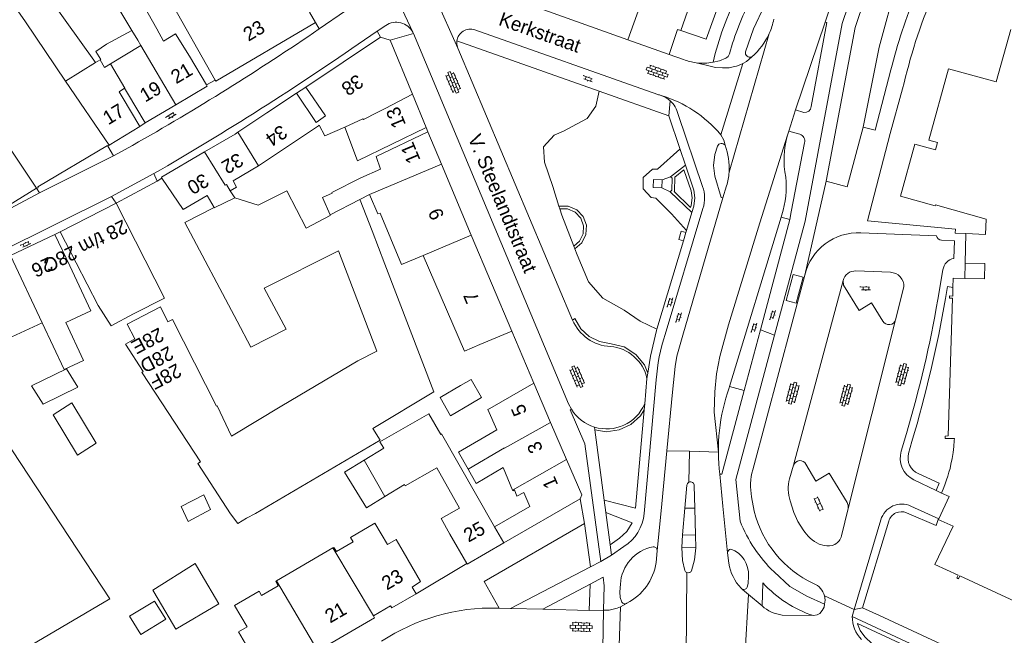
# Model space of a CAD drawing. Extents: x 99476 to 102828, y 406437 to 407931.
# Tile 124 of 162: x 101120 to 101261, y 406577 to 406665. Entities that reach past the tile are written whole.
import ezdxf

# ---------------------------------------------------------------- set-up
doc = ezdxf.new("R2010")
doc.units = 0
doc.header["$MEASUREMENT"] = 0
for name, color, linetype, lineweight in [('BG_bijgebouw', 253, 'Continuous', 0), ('BG_dakoverstek', 253, 'Continuous', 13), ('BG_dakoverstek bijgebouw', 253, 'Continuous', 0), ('BG_heg haag', 253, 'Continuous', 0), ('BG_hoofdgebouw', 253, 'Continuous', 13), ('BG_huisnummer', 253, 'Continuous', 0), ('BG_kant verharding', 253, 'Continuous', 0), ('BG_kunstwerk', 253, 'Continuous', 0), ('BG_open verharding', 253, 'Continuous', 0), ('BG_straatnaam', 253, 'Continuous', 0), ('BG_talud', 253, 'Continuous', 0), ('BG_tussenmuur', 253, 'Continuous', 0), ('BG_vlakafsluiter', 253, 'Continuous', 0)]:
    doc.layers.add(name, color=color, linetype=linetype, lineweight=lineweight)
doc.styles.add('Style-WORKING', font='WORKING.shx')

# ---------------------------------------------------------------- blocks, each defined once
blk = doc.blocks.new('S02OV6')
at = {"layer": 'BG_open verharding', "linetype": 'Continuous', "lineweight": 0}
for p, q in [((0, 0.20784), (1.371449, 0.20784)), ((0.085505, 0.20784), (0.085505, 0.268177)), ((0.485, -0.192), (0.486, 0.207)), ((0.885505, 0.20784), (0.885505, 0.31106)), ((1.285, -0.193), (1.285, 0.207)), ((0.268333, -0.19216), (1.549656, -0.19216)), ((0.885505, -0.32925), (0.885505, -0.19216))]:
    blk.add_line(p, q, dxfattribs=at)
blk = doc.blocks.new('S02OV4')
at = {"layer": 'BG_open verharding', "linetype": 'Continuous', "lineweight": 0}
for p, q in [((0, -0.200092), (0, 0.200092)), ((0, 0.2), (3.201, 0.2)), ((0.214, 0.6), (2.9, 0.6)), ((0.4, 0.199), (0.4, 0.6)), ((0.8, 0.6), (0.8, 0.7)), ((0.8, -0.2), (0.8, 0.2)), ((1.2, 0.2), (1.2, 0.6)), ((1.6, 0.6), (1.6, 0.7)), ((1.6, -0.2), (1.6, 0.2)), ((2, 0.199), (2, 0.6)), ((2.4, 0.6), (2.4, 0.7)), ((2.4, -0.2), (2.4, 0.2)), ((2.8, 0.2), (2.8, 0.6)), ((3.2, -0.199908), (3.2, 0.200092)), ((0, -0.2), (3.2, -0.199)), ((0.31, -0.6), (2.9, -0.6)), ((0.4, -0.6), (0.399, -0.2)), ((0.8, -0.7), (0.8, -0.6)), ((1.2, -0.6), (1.2, -0.2)), ((1.6, -0.7), (1.6, -0.6)), ((2, -0.6), (1.999, -0.2)), ((2.4, -0.7), (2.4, -0.6)), ((2.8, -0.6), (2.8, -0.2))]:
    blk.add_line(p, q, dxfattribs=at)
blk = doc.blocks.new('S02OV2')
at = {"layer": 'BG_open verharding', "linetype": 'Continuous', "lineweight": 0}
for p, q in [((0.052866, 0.482148), (0.183301, 0.482148)), ((0.183301, -1.01785), (0.183301, 0.982147)), ((0.183301, 0.895191), (0.705039, 0.895191)), ((0.705039, -1.01785), (0.705039, 0.982147)), ((0.705039, 0.43867), (0.835473, 0.43867)), ((0.052866, -0.517416), (0.183301, -0.517416)), ((0.183301, -0.017851), (0.705039, -0.017851)), ((0.183301, -0.930894), (0.705039, -0.930894)), ((0.705039, -0.473938), (0.835473, -0.473938))]:
    blk.add_line(p, q, dxfattribs=at)

msp = doc.modelspace()

# ---------------------------------------------------------------- linework, layer by layer
at = {"layer": 'BG_bijgebouw', "linetype": 'Continuous', "lineweight": 0, "flags": 128}
for points in [[(101131.236, 406659.487), (101131.349, 406659.551), (101130.63, 406660.7), (101132.148, 406661.74)], [(101128.04, 406612.386), (101126.37, 406615.022), (101121.374, 406612.565), (101123.039, 406609.911), (101128.04, 406612.386)], [(101183.069, 406612.615), (101180.138, 406610.878), (101181.628, 406608.244), (101184.56, 406610)], [(101130.656, 406604.305), (101127.958, 406602.584), (101124.465, 406608.406), (101127.172, 406610.134), (101130.656, 406604.305)], [(101172.205, 406596.65), (101169.552, 406595.021), (101166.412, 406600.134), (101169.224, 406601.861)], [(101142.887, 406595.183), (101143.909, 406593.046), (101147.113, 406594.788), (101146.133, 406596.878), (101142.887, 406595.183)], [(101145.79, 406585.511), (101144.921, 406586.994), (101138.816, 406583.144), (101139.57, 406581.861)], [(101139.57, 406581.861), (101142.1, 406577.55), (101148.32, 406581.191), (101145.79, 406585.511)]]:
    msp.add_lwpolyline(points, dxfattribs=at)
at = {"layer": 'BG_dakoverstek', "linetype": 'Continuous', "lineweight": 13}
for p, q in [((101130.564, 406659.119), (101124.145, 406668.092)), ((101135.781, 406663.745), (101133.611, 406667.31)), ((101130.577, 406659.101), (101130.564, 406659.119)), ((101133.974, 406654.897), (101134.751, 406655.414)), ((101162.326, 406650.487), (101163.635, 406651.427)), ((101168.611, 406639.411), (101168.662, 406639.313)), ((101164.308, 406637.179), (101164.352, 406637.078)), ((101170.352, 406634.91), (101172.201, 406630.091)), ((101152.277, 406593.503), (101153.567, 406594.195))]:
    msp.add_line(p, q, dxfattribs=at)
at = {"layer": 'BG_dakoverstek', "linetype": 'Continuous', "lineweight": 13, "flags": 128}
for points in [[(101166.433, 406649.831), (101163.569, 406648.558), (101162.753, 406650.092), (101162.643, 406650.015)], [(101164.604, 406640.3), (101163.216, 406639.698), (101164.308, 406637.179)], [(101171.502, 406637.455), (101174.609, 406630.051), (101177.7, 406631.36)], [(101170.447, 406606.42), (101171.518, 406604.733), (101153.567, 406594.195)], [(101152.277, 406593.503), (101151.02, 406592.749), (101150.011, 406594.156)]]:
    msp.add_lwpolyline(points, dxfattribs=at)
at = {"layer": 'BG_dakoverstek bijgebouw', "linetype": 'Continuous', "lineweight": 0}
msp.add_line((101132.148, 406661.74), (101135.781, 406663.745), dxfattribs=at)
at = {"layer": 'BG_dakoverstek bijgebouw', "linetype": 'Continuous', "lineweight": 0, "flags": 128}
for points in [[(101183.069, 406612.615), (101184.613, 406613.467), (101186.091, 406610.874), (101184.56, 406610)], [(101139.058, 406581.597), (101140.665, 406578.961), (101137.064, 406576.766), (101135.457, 406579.402), (101139.058, 406581.597)]]:
    msp.add_lwpolyline(points, dxfattribs=at)
at = {"layer": 'BG_heg haag', "linetype": 'Continuous', "lineweight": 0}
msp.add_line((101296.97, 406554.696), (101243.365, 406579.503), dxfattribs=at)
at = {"layer": 'BG_hoofdgebouw', "linetype": 'Continuous', "lineweight": 13}
for p, q in [((101140.721, 406669.079), (101147.797, 406656.577)), ((101162.21, 406664.89), (101161.361, 406666.353)), ((101147.88, 406656.43), (101162.21, 406664.89)), ((101171.55, 406662.78), (101166.2, 406659.175)), ((101172.96, 406662.34), (101171.55, 406662.78)), ((101176.174, 406654.54), (101172.96, 406662.34)), ((101130.577, 406659.101), (101131.236, 406659.487)), ((101144.09, 406660.02), (101146.514, 406655.907)), ((101166.2, 406659.175), (101160.85, 406655.57)), ((101134.751, 406655.414), (101135.15, 406654.72)), ((101147.797, 406656.577), (101147.88, 406656.43)), ((101160.85, 406655.57), (101163.635, 406651.427)), ((101133.974, 406654.897), (101134.39, 406654.2)), ((101134.39, 406654.2), (101136.95, 406649.91)), ((101137.69, 406650.42), (101135.15, 406654.72)), ((101155.202, 406651.855), (101159.48, 406654.72)), ((101159.48, 406654.72), (101162.326, 406650.487)), ((101178.14, 406649.77), (101176.174, 406654.54)), ((101142.112, 406653.037), (101137.69, 406650.42)), ((101151.047, 406649.073), (101155.202, 406651.855)), ((101136.95, 406649.91), (101132.553, 406647.23)), ((101158.318, 406647.129), (101162.643, 406650.015)), ((101180.34, 406644.483), (101178.37, 406649.16)), ((101132.553, 406647.23), (101132.34, 406647.1)), ((101153.995, 406644.241), (101158.318, 406647.129)), ((101184.638, 406634.28), (101180.34, 406644.483)), ((101150.588, 406639.634), (101149.956, 406640.654)), ((101169.994, 406640.128), (101168.611, 406639.411)), ((101133.53, 406638.88), (101125.47, 406634.74)), ((101168.662, 406639.313), (101170.352, 406634.91)), ((101124.73, 406634.37), (101118.322, 406631.36)), ((101126.86, 406629.85), (101124.73, 406634.37)), ((101125.47, 406634.74), (101127.76, 406630.29)), ((101190.46, 406620.461), (101184.638, 406634.28)), ((101255.77, 406634.5), (101255.69, 406630.23)), ((101185.85, 406618.52), (101190.46, 406620.461)), ((101193.62, 406612.941), (101187.29, 406609.321)), ((101196.034, 406607.319), (101193.62, 406612.941)), ((101198.333, 406601.965), (101196.034, 406607.319)), ((101169.224, 406601.861), (101172.035, 406603.587)), ((101175.019, 406598.378), (101172.205, 406596.65)), ((101189.315, 406589.949), (101200.32, 406596.3)), ((101251.895, 406593.448), (101251.83, 406593.31)), ((101181.55, 406591.241), (101183.996, 406587.004)), ((101164.729, 406589.24), (101156.625, 406584.488))]:
    msp.add_line(p, q, dxfattribs=at)
at = {"layer": 'BG_hoofdgebouw', "linetype": 'Continuous', "lineweight": 13, "flags": 128}
for points in [[(101139.371, 406663.953), (101137.528, 406667.291), (101140.721, 406669.079)], [(101122.091, 406641.01), (101117.87, 406647.37), (101118.03, 406647.48), (101106.26, 406665.23), (101106.11, 406665.13)], [(101144.09, 406660.02), (101142.08, 406663.227), (101140.356, 406662.214), (101139.371, 406663.953)], [(101262.259, 406663.864), (101260.174, 406656.317), (101253.306, 406658.215), (101250.466, 406647.937), (101251.703, 406647.596), (101251.412, 406646.544), (101248.443, 406647.364), (101246.383, 406639.882), (101251.39, 406638.51), (101251.42, 406638.621), (101258.7, 406636.591), (101258.63, 406634.38), (101255.77, 406634.5)], [(101146.514, 406655.907), (101146.63, 406655.71), (101142.112, 406653.037)], [(101166.433, 406649.831), (101168.241, 406644.975), (101178.14, 406649.77)], [(101146.256, 406646.241), (101150.67, 406648.82), (101151.047, 406649.073)], [(101178.37, 406649.16), (101170.941, 406645.574), (101171.588, 406643.767), (101168.72, 406642.517), (101164.548, 406640.405), (101164.604, 406640.3)], [(101132.34, 406647.1), (101132.28, 406647.19), (101122.25, 406641.2), (101122.29, 406641.09), (101122.091, 406641.01)], [(101140.131, 406642.474), (101140.04, 406642.61), (101146.256, 406646.241)], [(101149.956, 406640.654), (101150.861, 406641.187), (101150.351, 406642.104), (101153.995, 406644.241)], [(101147.63, 406638.24), (101146.63, 406639.96), (101143.16, 406637.96), (101140.131, 406642.474)], [(101164.352, 406637.078), (101160.876, 406635.275), (101158.093, 406640.647), (101153.976, 406638.597), (101150.588, 406639.634)], [(101171.502, 406637.455), (101171.169, 406637.315), (101169.994, 406640.128)], [(101136.04, 406622.94), (101140.5, 406625.21), (101133.53, 406638.88)], [(101150.93, 406621.87), (101143.41, 406636.09), (101147.63, 406638.24)], [(101147.955, 406609.628), (101148.066, 406609.694), (101150.13, 406605.315), (101157.376, 406609.68), (101168.289, 406616.178), (101171.043, 406617.578), (101165.524, 406632.018), (101154.85, 406626.647), (101157.986, 406620.739), (101152.893, 406618.158), (101150.93, 406621.87)], [(101185.85, 406618.52), (101183.648, 406617.567), (101177.7, 406631.36)], [(101126.86, 406629.85), (101129.911, 406623.374), (101126.284, 406621.675), (101128.834, 406616.23), (101126.062, 406614.932), (101122.913, 406621.655)], [(101127.76, 406630.29), (101130.935, 406624.12), (101132.818, 406621.206), (101136.04, 406622.94)], [(101172.201, 406630.091), (101179.257, 406611.707), (101170.447, 406606.42)], [(101255.69, 406630.23), (101258.53, 406630.17), (101258.49, 406627.961), (101255.661, 406628.017)], [(101255.661, 406628.017), (101253.97, 406628.05), (101253.934, 406626.73)], [(101253.934, 406626.73), (101253.9, 406625.491), (101253.46, 406625.52), (101253.43, 406625.191), (101253.87, 406625.171), (101253.26, 406605.361), (101252.82, 406605.351), (101252.83, 406604.971), (101254.14, 406605.011)], [(101122.913, 406621.655), (101118.548, 406619.611), (101116.121, 406624.8)], [(101150.011, 406594.156), (101145.304, 406601.402), (101145.689, 406601.651), (101137.293, 406614.445), (101137.225, 406614.507), (101137.432, 406614.634), (101134.891, 406618.588), (101136.234, 406619.32), (101135.096, 406621.434), (101139.892, 406623.936), (101140.993, 406621.773)], [(101147.955, 406609.628), (101141.66, 406622.11), (101140.993, 406621.773)], [(101112.662, 406612.207), (101132.625, 406581.927), (101111.559, 406569.538)], [(101187.986, 406592.276), (101180.355, 406605.64), (101180.259, 406605.587), (101178.525, 406608.522), (101171.499, 406604.524), (101172.035, 406603.587)], [(101187.29, 406609.321), (101187.023, 406609.168), (101188.314, 406606.241), (101182.79, 406603.009), (101184.187, 406600.562)], [(101254.06, 406603.85), (101253.959, 406602.984), (101253.823, 406602.12), (101253.653, 406601.274), (101253.516, 406600.693), (101253.369, 406600.139), (101253.205, 406599.58), (101253.026, 406599.027), (101252.832, 406598.479), (101252.627, 406597.947), (101252.282, 406597.134)], [(101200.32, 406596.3), (101200.52, 406596.871), (101198.333, 406601.965)], [(101175.019, 406598.378), (101175.127, 406598.189), (101179.69, 406600.749), (101182.945, 406594.948), (101180.302, 406593.465), (101181.55, 406591.241)], [(101184.187, 406600.562), (101185.352, 406598.521), (101189.232, 406600.799), (101190.575, 406597.547)], [(101190.575, 406597.547), (101190.612, 406597.458), (101190.83, 406597.581), (101191.203, 406596.707), (101192.184, 406597.204), (101193.056, 406595.184), (101187.986, 406592.276)], [(101252.282, 406597.134), (101253.38, 406596.631), (101251.895, 406593.448)], [(101251.83, 406593.31), (101253.96, 406592.35), (101251.31, 406586.861), (101254.68, 406585.301), (101254.51, 406584.92), (101254.76, 406584.811), (101254.92, 406585.211), (101288.54, 406569.611), (101288.37, 406569.231), (101288.61, 406569.12), (101289.57, 406571.23), (101291.18, 406570.5), (101291.14, 406570.401), (101295.92, 406568.231), (101298.88, 406574.521)], [(101174.83, 406588.74), (101173.818, 406590.466), (101172.567, 406589.732), (101170.776, 406592.786), (101167.256, 406590.722), (101167.615, 406590.109), (101165.225, 406588.708), (101164.866, 406589.32), (101164.729, 406589.24)], [(101176.69, 406582.651), (101176.15, 406583.6), (101177.35, 406584.42), (101174.83, 406588.74)], [(101183.996, 406587.004), (101184.05, 406586.911), (101189.315, 406589.949)], [(101156.625, 406584.488), (101156.488, 406584.407), (101156.847, 406583.794), (101154.466, 406582.398), (101154.107, 406583.01), (101150.578, 406580.941), (101152.369, 406577.887), (101151.118, 406577.153), (101152.14, 406575.41)], [(101170.57, 406579.471), (101173.03, 406580.901), (101173.21, 406580.621), (101176.69, 406582.651)], [(101162.547, 406574.421), (101170.73, 406579.181), (101170.57, 406579.471)]]:
    msp.add_lwpolyline(points, dxfattribs=at)
at = {"layer": 'BG_hoofdgebouw', "linetype": 'Continuous', "lineweight": 13, "extrusion": (0, 0, -1)}
msp.add_arc((-101233.033476, 406605.882112), 21.124493, 182.363381, 185.520217, dxfattribs=at)
at = {"layer": 'BG_kant verharding', "linetype": 'Continuous', "lineweight": 0}
for p, q in [((101218.956, 406675.618), (101214.794, 406663.712)), ((101207.17, 406662.39), (101210.977, 406673.066)), ((101185.416, 406670.172), (101207.17, 406662.39)), ((101236.611, 406668.024), (101235.563, 406664.926)), ((101162.76, 406663.951), (101166.529, 406666.564)), ((101162.21, 406664.89), (101162.76, 406663.951)), ((101171.081, 406663.618), (101172.338, 406664.468)), ((101185.144, 406663.811), (101211.474, 406654.517)), ((101235.563, 406664.926), (101231.291, 406652.3)), ((101169.28, 406662.4), (101171.081, 406663.618)), ((101171.55, 406662.78), (101171.081, 406663.618)), ((101207.17, 406662.39), (101213.09, 406660.29)), ((101182.54, 406662.218), (101203.021, 406654.977)), ((101199.21, 406622.041), (101182.676, 406661.195)), ((101215.184, 406659.552), (101213.09, 406660.29)), ((101223.713, 406658.982), (101220.52, 406648.727)), ((101146.514, 406655.907), (101147.797, 406656.577)), ((101160.85, 406655.57), (101159.48, 406654.72)), ((101203.021, 406654.977), (101213.065, 406651.426)), ((101213.065, 406651.426), (101214.633, 406646.729)), ((101214.392, 406651.652), (101217.906, 406641.247)), ((101231.291, 406652.3), (101230.32, 406649.234)), ((101231.291, 406652.3), (101232.468, 406651.915)), ((101136.95, 406649.91), (101137.69, 406650.42)), ((101178.37, 406649.16), (101178.14, 406649.77)), ((101231.891, 406648.792), (101230.32, 406649.234)), ((101133.16, 406645.69), (101132.34, 406647.1)), ((101135.89, 406647.19), (101133.16, 406645.69)), ((101122.493, 406640.366), (101133.16, 406645.69)), ((101215.439, 406644.327), (101213.32, 406642.68)), ((101132.86, 406639.85), (101138.964, 406643.119)), ((101139.43, 406642.04), (101138.964, 406643.119)), ((101140.131, 406642.474), (101139.43, 406642.04)), ((101133.53, 406638.88), (101139.43, 406642.04)), ((101221.379, 406641.365), (101220.843, 406639.617)), ((101098.3, 406622.66), (101132.86, 406639.85)), ((101116.95, 406637.38), (101122.493, 406640.366)), ((101117.02, 406637.92), (101122.091, 406641.01)), ((101132.86, 406639.85), (101133.53, 406638.88)), ((101213.24, 406640.52), (101216.368, 406637.505)), ((101217.973, 406638.125), (101212.512, 406619.984)), ((101213.43, 406637.33), (101215.598, 406634.933)), ((101216.368, 406637.505), (101216.374, 406637.525)), ((101229.203, 406636.867), (101221.785, 406612.496)), ((101229.304, 406637.2), (101229.203, 406636.867)), ((101230.488, 406636.499), (101229.203, 406636.867)), ((101226.256, 406620.658), (101230.488, 406636.499)), ((101125.47, 406634.74), (101124.73, 406634.37)), ((101215.598, 406634.933), (101215.512, 406634.646)), ((101251.561, 406634.16), (101240.7, 406634.607)), ((101215.153, 406633.448), (101211.338, 406620.718)), ((101255.69, 406630.23), (101255.661, 406628.017)), ((101232.617, 406628.516), (101225.124, 406600.46)), ((101244.958, 406628.917), (101239.985, 406629.109)), ((101251.752, 406624.992), (101252.49, 406629.28)), ((101230.994, 406601.138), (101238.153, 406627.719)), ((101245.689, 406622.088), (101246.872, 406626.817)), ((101238.846, 406594.926), (101245.689, 406622.088)), ((101193.62, 406612.941), (101190.46, 406620.461)), ((101223.915, 406611.896), (101226.256, 406620.658)), ((101210.035, 406614.416), (101209.915, 406613.637)), ((101211.252, 406613.442), (101209.533, 406594.206)), ((101209.915, 406613.637), (101209.582, 406609.985)), ((101223.915, 406611.896), (101220.667, 406599.874)), ((101221.785, 406612.496), (101221.728, 406612.309)), ((101221.785, 406612.496), (101223.915, 406611.896)), ((101209.582, 406609.985), (101209.504, 406609.095)), ((101202.349, 406606.643), (101202.404, 406606.23)), ((101202.404, 406606.23), (101203.751, 406596.125)), ((101246.501, 406603.19), (101247.252, 406605.723)), ((101248.041, 406604.574), (101247.565, 406602.852)), ((101212.758, 406603.237), (101212.03, 406595.602)), ((101230.416, 406599.183), (101230.994, 406601.138)), ((101220.379, 406599.834), (101220.667, 406599.874)), ((101220.828, 406595.272), (101220.379, 406599.834)), ((101251.522, 406597.503), (101248.325, 406599.053)), ((101215.66, 406598.254), (101215.366, 406594.954)), ((101216.801, 406594.953), (101216.717, 406598.179)), ((101252.282, 406597.134), (101251.522, 406597.503)), ((101203.751, 406596.125), (101203.991, 406594.332)), ((101224.962, 406596.587), (101225.325, 406594.522)), ((101203.991, 406594.332), (101204.609, 406589.698)), ((101212.03, 406595.602), (101211.379, 406588.818)), ((101215.366, 406594.954), (101215.026, 406591.137)), ((101215.366, 406594.954), (101216.801, 406594.953)), ((101216.902, 406591.063), (101216.801, 406594.953)), ((101221.509, 406588.509), (101220.828, 406595.272)), ((101238.846, 406594.926), (101237.893, 406590.958)), ((101251.895, 406593.448), (101247.903, 406595.274)), ((101243.567, 406593.3), (101239.748, 406580.354)), ((101240.93, 406580.63), (101244.703, 406593.106)), ((101201.78, 406586.498), (101200.903, 406592.766)), ((101214.935, 406589.3), (101215.026, 406591.137)), ((101215.026, 406591.137), (101216.902, 406591.063)), ((101216.902, 406591.063), (101216.924, 406589.24)), ((101204.808, 406588.205), (101204.609, 406589.698)), ((101206.593, 406589.427), (101204.808, 406588.205)), ((101211.379, 406588.818), (101211.229, 406587.117)), ((101214.935, 406589.3), (101216.924, 406589.24)), ((101235.419, 406589.61), (101234.701, 406589.79)), ((101203.29, 406587.282), (101201.78, 406586.498)), ((101221.683, 406587.041), (101221.509, 406588.509)), ((101176.69, 406582.651), (101183.996, 406587.004)), ((101201.78, 406586.498), (101190.298, 406580.537)), ((101201.738, 406584.03), (101194.905, 406580.417)), ((101201.738, 406584.03), (101201.611, 406580.235)), ((101223.664, 406583.272), (101223.446, 406583.425)), ((101224.51, 406582.557), (101223.664, 406583.272)), ((101226.474, 406580.896), (101226.598, 406584.195)), ((101224.51, 406582.557), (101223.98, 406573.078)), ((101226.474, 406580.896), (101224.51, 406582.557)), ((101188.647, 406580.578), (101188.394, 406580.585)), ((101190.298, 406580.537), (101188.647, 406580.578)), ((101190.298, 406580.537), (101194.905, 406580.417)), ((101194.905, 406580.417), (101201.611, 406580.235)), ((101203.666, 406580.285), (101201.611, 406580.235)), ((101205.874, 406573.803), (101206.121, 406580.749)), ((101206.121, 406580.749), (101206.977, 406581.248)), ((101207.027, 406581.277), (101206.977, 406581.248)), ((101239.748, 406580.354), (101239.459, 406579.373)), ((101243.365, 406579.503), (101240.93, 406580.63)), ((101233.858, 406579.489), (101229.37, 406579.566)), ((101239.459, 406579.373), (101299.42, 406551.51))]:
    msp.add_line(p, q, dxfattribs=at)
at = {"layer": 'BG_kant verharding', "color": 7, "linetype": 'Continuous', "lineweight": 0}
msp.add_line((101122.091, 406641.01), (101122.493, 406640.366), dxfattribs=at)
at = {"layer": 'BG_kant verharding', "linetype": 'Continuous', "lineweight": 0, "flags": 128}
for points in [[(101228.279, 406619.854), (101232.669, 406636.256), (101238.015, 406664.751), (101245.442, 406686.647), (101246.678, 406689.073), (101252.523, 406698.774), (101255.337, 406703.352)], [(101214.794, 406663.712), (101218.42, 406662.48), (101222.47, 406673.64), (101219.352, 406674.793)], [(101235.711, 406642.021), (101239.855, 406664.169), (101242.708, 406672.611)], [(101226.821, 406667.344), (101225.264, 406663.967), (101224.09, 406660.672)], [(101213.09, 406660.29), (101214.3, 406663.88), (101214.794, 406663.712)], [(101233.545, 406652.793), (101235.815, 406664.868), (101235.563, 406664.926)], [(101176.311, 406663.281), (101198.64, 406609.99), (101199.049, 406609.202)], [(101182.676, 406661.195), (101182.539, 406661.697), (101182.54, 406662.218)], [(101219.419, 406659.148), (101220.347, 406659.384), (101221.239, 406659.733)], [(101224.981, 406659.932), (101224.225, 406659.262), (101223.713, 406658.982)], [(101244.999, 406658.043), (101242.731, 406649.381), (101241.008, 406649.797)], [(101246.701, 406655.353), (101244.921, 406648.896), (101241.651, 406636.308), (101254.31, 406635.12), (101254.27, 406634.54), (101255.77, 406634.5)], [(101241.008, 406649.797), (101238.742, 406641.208), (101235.711, 406642.021)], [(101220.52, 406648.727), (101220.985, 406647.94), (101221.146, 406647.215)], [(101214.633, 406646.729), (101214.655, 406646.663), (101211.44, 406643.76), (101210.7, 406643.76), (101209.38, 406642.57), (101209.35, 406640.95), (101210.54, 406639.69), (101211.2, 406639.6), (101213.43, 406637.33)], [(101220.843, 406639.617), (101220.604, 406639.685), (101219.665, 406642.769), (101219.507, 406644.314), (101219.686, 406645.875), (101220.069, 406647.1)], [(101230.488, 406636.499), (101230.662, 406637.603), (101232.59, 406647.544)], [(101216.374, 406637.525), (101216.657, 406638.46), (101216.812, 406639.627), (101216.639, 406640.761), (101215.439, 406644.327)], [(101213.32, 406642.68), (101213.52, 406642.46), (101213.47, 406640.76), (101213.24, 406640.52)], [(101220.843, 406639.617), (101215.089, 406619.85), (101214.678, 406618.531), (101214.22, 406616.829), (101213.962, 406615.342), (101213.563, 406611.672), (101212.758, 406603.237)], [(101215.153, 406633.448), (101214.483, 406633.649), (101214.841, 406634.847), (101215.512, 406634.646)], [(101254.07, 406630.919), (101254.15, 406633.47), (101252.29, 406633.54)], [(101229.929, 406624.856), (101231.376, 406624.462), (101232.384, 406628.229), (101230.937, 406628.624), (101229.929, 406624.856)], [(101243.856, 406621.89), (101242.23, 406624.536), (101240.438, 406623.419), (101238.18, 406627.089), (101238.153, 406627.719)], [(101253.934, 406626.73), (101253.15, 406626.861), (101252.88, 406625.151)], [(101211.338, 406620.718), (101211.29, 406620.557), (101210.413, 406616.858), (101210.035, 406614.416)], [(101223.324, 406593.095), (101222.717, 406599.071), (101228.279, 406619.854)], [(101199.049, 406609.202), (101198.88, 406609.131), (101200.973, 406604.228), (101203.29, 406587.282)], [(101209.504, 406609.095), (101208.262, 406594.956), (101203.751, 406596.125)], [(101238.846, 406594.926), (101238.868, 406595.338), (101238.721, 406595.771), (101236.149, 406599.984), (101234.216, 406598.867), (101232.795, 406601.278)], [(101248.921, 406599.944), (101251.98, 406598.551), (101251.522, 406597.503)], [(101232.392, 406591.859), (101231.631, 406593.04), (101231.056, 406594.331), (101230.506, 406596.026)], [(101203.991, 406594.332), (101207.786, 406592.861), (101206.996, 406591.626), (101205.942, 406590.651), (101204.609, 406589.698)], [(101247.254, 406594.296), (101251.51, 406592.471), (101251.83, 406593.31)], [(101200.903, 406592.766), (101186.47, 406584.391), (101188.647, 406580.578)], [(101215.362, 406585.979), (101215.021, 406587.434), (101214.935, 406589.3)], [(101216.924, 406589.24), (101216.746, 406587.516), (101216.308, 406585.945)], [(101235.471, 406581.127), (101232.892, 406582.274), (101230.445, 406583.668), (101228.202, 406585.795)], [(101201.738, 406584.03), (101203.615, 406585.023), (101203.774, 406583.792), (101203.666, 406580.285)], [(101224.52, 406585.183), (101224.468, 406584.112), (101224.327, 406583.579)], [(101206.086, 406584.012), (101206.029, 406582.941), (101206.041, 406582.103), (101206.307, 406581.421)], [(101203.666, 406580.285), (101204.481, 406580.286), (101205.611, 406580.552), (101206.121, 406580.749)], [(101233.858, 406579.489), (101234.421, 406579.6), (101234.785, 406579.803), (101235.14, 406580.228), (101235.411, 406580.701), (101235.471, 406581.127)]]:
    msp.add_lwpolyline(points, dxfattribs=at)
at = {"layer": 'BG_kant verharding', "linetype": 'Continuous', "lineweight": 0}
for centre, radius, start, end in [((101259.854448, 406649.814491), 41.498673, 152.534931, 167.002353), ((101323.370899, 406638.381392), 80.800578, 157.613113, 165.916542), ((101331.83966, 406635.467082), 87.430207, 157.645459, 166.853067), ((101218.694742, 406667.279682), 9.668617, 335.804594, 348.433051), ((100927.630236, 407008.878182), 422.423649, 300.0191, 304.893685), ((101218.692956, 406667.277575), 9.669383, 310.564567, 335.820318), ((101220.802757, 406660.630872), 0.998239, 295.913436, 345.918608), ((101224.728433, 406660.534302), 0.653114, 167.828813, 292.750059), ((101232.560815, 406652.9007), 0.99006, 264.620777, 353.754953), ((101242.225855, 406645.141207), 12.589263, 163.840275, 191.515379), ((101241.694703, 406645.31812), 12.029878, 161.003352, 163.945511), ((101231.585333, 406647.801044), 1.037028, 345.648749, 72.857291), ((101240.348261, 406626.665039), 7.949746, 87.464106, 166.536099), ((101239.846478, 406627.389296), 1.725274, 85.394757, 168.982869), ((101244.882111, 406626.925596), 1.99285, 356.876247, 87.817626), ((101085.696792, 406653.611869), 168.503499, 343.488903, 350.221057), ((101204.92865, 406624.450568), 6.20556, 202.848248, 267.481816), ((101238.805228, 406611.527542), 27.619658, 162.171111, 176.025353), ((101248.117868, 406603.14486), 27.935758, 160.849942, 186.806518), ((101204.109348, 406612.33122), 5.954383, 252.804143, 336.794353), ((101204.116451, 406612.32953), 5.954872, 211.682056, 252.734041), ((101249.947022, 406602.192585), 2.47161, 164.526321, 245.472945), ((101231.922704, 406600.845171), 0.973777, 26.390415, 162.499436), ((101233.574414, 406598.166648), 8.756082, 164.816256, 190.393396), ((101216.190373, 406598.221085), 0.531393, 116.171101, 176.448764), ((101216.188208, 406598.221063), 0.530462, 355.451999, 115.960231), ((101240.590224, 406598.36006), 15.740323, 194.113066, 244.806758), ((101246.590216, 406592.408471), 3.151929, 65.386074, 163.569516), ((101239.340933, 406595.900626), 17.303295, 222.570503, 251.526127), ((101187.743352, 406551.349987), 29.242252, 88.725048, 123.210234)]:
    msp.add_arc(centre, radius, start, end, dxfattribs=at)
at = {"layer": 'BG_kant verharding', "linetype": 'Continuous', "lineweight": 0, "extrusion": (0, 0, -1)}
for centre, radius, start, end in [((-101261.138164, 406649.37166), 40.879498, 15.633519, 27.440427), ((-100947.882978, 406978.507504), 380.943472, 235.662586, 240.427138), ((-101173.837338, 406662.243642), 2.682496, 56.017896, 152.651128), ((-101184.489495, 406661.956071), 1.967013, 7.652285, 109.435199), ((-101173.713294, 406662.187471), 2.818489, 152.795343, 157.17087), ((-101218.002378, 406666.698376), 7.682054, 277.49751, 291.523217), ((-101218.002801, 406666.690814), 7.674612, 259.36625, 277.508009), ((-101210.634386, 406650.675538), 3.932147, 102.329046, 109.59334), ((-101206.763012, 406637.196633), 17.950044, 106.806183, 140.032072), ((-101210.656415, 406650.766939), 3.838664, 109.74106, 132.080741), ((-101210.657998, 406650.767218), 3.837397, 132.065991, 166.669465), ((-101220.639525, 406646.857582), 0.619891, 23.020847, 144.789473), ((-101212.695082, 406643.949015), 9.06006, 158.870225, 184.006451), ((-101212.690447, 406643.949114), 9.06469, 184.005026, 196.563315), ((-101216.63444, 406641.313422), 13.320585, 174.33639, 197.98704), ((-101213.501147, 406639.59075), 4.705942, 159.393453, 198.14772), ((-101252.323946, 406634.318496), 0.779236, 272.496801, 348.264204), ((-101254.45877, 406628.963163), 1.994102, 9.142317, 78.757607), ((-101069.032766, 406657.528039), 186.6764, 189.987853, 196.479219), ((-101244.729663, 406622.385568), 1.004427, 197.232866, 330.436805), ((-101204.118735, 406612.334547), 5.940797, 95.188718, 167.335674), ((-101249.852359, 406602.197012), 3.495374, 295.910461, 16.50425), ((-101236.259519, 406597.769805), 6.011974, 343.138737, 13.595362), ((-101246.509801, 406592.562052), 1.886904, 16.754733, 113.228695), ((-101203.117343, 406594.859026), 6.448806, 185.81191, 237.387039), ((-101242.173242, 406600.410638), 20.219112, 313.708675, 338.788113), ((-101236.836601, 406594.496246), 5.168128, 294.407602, 329.316821), ((-101236.018786, 406591.453486), 1.938604, 194.808494, 288.022523), ((-101211.882369, 406583.699318), 5.804796, 3.087795, 79.504732), ((-101210.835488, 406588.861825), 0.545276, 88.89784, 184.609992), ((-101222.0598, 406588.5358), 0.551452, 357.214385, 81.364429), ((-101220.64963, 406585.436534), 3.878665, 110.012392, 183.747887), ((-101203.389178, 406588.3262), 7.932526, 188.768107, 242.703476), ((-101215.841732, 406586.155986), 0.511339, 294.584207, 339.749623), ((-101215.841875, 406586.156498), 0.511863, 204.405509, 294.574903), ((-101228.563587, 406588.157887), 6.970647, 317.236492, 350.77992), ((-101223.842196, 406583.756578), 0.516303, 200.117131, 290.190184), ((-101232.915182, 406581.687238), 2.618017, 111.860594, 165.516659), ((-101232.913758, 406581.690482), 2.618587, 165.593185, 192.426418), ((-101206.739157, 406581.710773), 0.520315, 242.799033, 326.157072), ((-101230.019465, 406584.798112), 5.272267, 277.075964, 312.258335), ((-101244.139085, 406579.329338), 4.680289, 315.70765, 0.534516)]:
    msp.add_arc(centre, radius, start, end, dxfattribs=at)
at = {"layer": 'BG_kunstwerk', "linetype": 'Continuous', "lineweight": 0}
msp.add_line((101212.08, 406642.25), (101212.04, 406641.06), dxfattribs=at)
at = {"layer": 'BG_kunstwerk', "linetype": 'Continuous', "lineweight": 0, "flags": 128}
msp.add_lwpolyline([(101212.04, 406641.06), (101210.82, 406641.11), (101210.86, 406642.3), (101212.08, 406642.25)], dxfattribs=at)
at = {"layer": 'BG_talud', "linetype": 'Continuous', "lineweight": 0, "flags": 128}
msp.add_lwpolyline([(101241.008, 406649.797), (101243.305, 406661.311), (101245.847, 406670.675), (101249.082, 406678.374), (101253.071, 406686.608)], dxfattribs=at)
at = {"layer": 'BG_tussenmuur', "linetype": 'Continuous', "lineweight": 0}
for p, q in [((101132.734, 406658.925), (101137.09, 406661.569)), ((101142.112, 406653.037), (101137.09, 406661.569)), ((101126.259, 406656.445), (101130.564, 406659.119)), ((101126.259, 406656.445), (101132.553, 406647.23)), ((101169.045, 406651.014), (101166.433, 406649.831)), ((101151.047, 406649.073), (101153.995, 406644.241)), ((101169.994, 406640.128), (101180.34, 406644.483)), ((101164.308, 406637.179), (101168.611, 406639.411)), ((101177.7, 406631.36), (101184.638, 406634.28)), ((101118.322, 406631.36), (101122.913, 406621.655)), ((101169.224, 406601.861), (101172.205, 406596.65)), ((101190.575, 406597.547), (101198.333, 406601.965)), ((101187.986, 406592.276), (101189.315, 406589.949)), ((101162.547, 406574.421), (101156.625, 406584.488))]:
    msp.add_line(p, q, dxfattribs=at)
at = {"layer": 'BG_tussenmuur', "linetype": 'Continuous', "lineweight": 0, "flags": 128}
for points in [[(101111.629, 406677.863), (101117.497, 406669.273), (101120.499, 406664.983), (101126.259, 406656.445)], [(101137.09, 406661.569), (101136.634, 406662.344), (101135.781, 406663.745)], [(101132.734, 406658.925), (101131.88, 406658.407), (101131.236, 406659.487)], [(101134.751, 406655.414), (101134.772, 406655.428), (101132.734, 406658.925)], [(101171.095, 406651.911), (101172.24, 406652.489), (101176.174, 406654.54)], [(101169.045, 406651.014), (101169.112, 406650.911), (101171.095, 406651.911)], [(101146.256, 406646.241), (101149.23, 406641.447), (101149.403, 406641.546), (101149.956, 406640.654)], [(101147.63, 406638.24), (101147.653, 406638.2), (101150.588, 406639.634)], [(101196.034, 406607.319), (101189.427, 406603.595), (101189.411, 406603.632), (101184.187, 406600.562)], [(101164.729, 406589.24), (101170.56, 406579.465), (101170.57, 406579.471)]]:
    msp.add_lwpolyline(points, dxfattribs=at)
at = {"layer": 'BG_vlakafsluiter', "linetype": 'Continuous', "lineweight": 0}
for p, q in [((101176.22, 406663.476), (101169.625, 406677.563)), ((101175.345, 406677.776), (101182.676, 406661.195)), ((101172.96, 406662.34), (101176.311, 406663.281)), ((101227.514, 406663.317), (101221.733, 406643.316)), ((101213.229, 406653.616), (101213.065, 406651.426)), ((101215.439, 406644.327), (101214.633, 406646.729)), ((101213.32, 406642.68), (101212.08, 406642.25)), ((101213.24, 406640.52), (101212.04, 406641.06)), ((101232.617, 406628.516), (101235.711, 406642.021)), ((101197.359, 406638.042), (101197.234, 406638.442)), ((101216.368, 406637.505), (101215.598, 406634.933)), ((101215.512, 406634.646), (101215.153, 406633.448)), ((101199.52, 406632.277), (101199.367, 406632.672)), ((101228.279, 406619.854), (101226.256, 406620.658)), ((101212.758, 406603.237), (101216.049, 406603.151)), ((101215.956, 406598.698), (101216.049, 406603.151)), ((101200.32, 406596.3), (101200.903, 406592.766)), ((101203.29, 406587.282), (101204.808, 406588.205)), ((101215.629, 406585.691), (101215.5, 406568.99)), ((101235.45, 406582.342), (101239.748, 406580.354)), ((101203.541, 406574.76), (101203.666, 406580.285)), ((101239.748, 406580.354), (101240.93, 406580.63))]:
    msp.add_line(p, q, dxfattribs=at)
at = {"layer": 'BG_vlakafsluiter', "linetype": 'Continuous', "lineweight": 0, "flags": 128}
for points in [[(101223.713, 406658.982), (101223.436, 406658.836), (101222.773, 406658.586), (101222.292, 406658.481), (101221.73, 406658.374), (101220.771, 406658.335), (101219.762, 406658.424), (101218.22, 406658.766), (101217, 406659.082)], [(101197.234, 406638.442), (101196.357, 406641.262), (101195.162, 406644.756), (101195.044, 406646.976), (101196.57, 406648.668), (101197.902, 406649.257), (101199.761, 406650.229), (101201.321, 406651.072), (101202.533, 406652.847), (101203.021, 406654.977)], [(101216.049, 406603.151), (101220.182, 406603.043), (101219.583, 406608.763), (101219.655, 406611.718), (101219.9, 406614.316), (101220.387, 406616.81), (101221.652, 406621.377), (101226.136, 406636.02), (101230.134, 406648.645)], [(101213.805, 406640.531), (101213.865, 406640.594), (101213.925, 406642.61), (101213.907, 406642.629), (101215.24, 406643.666), (101216.249, 406640.666), (101216.408, 406639.623), (101216.265, 406638.545), (101216.175, 406638.247), (101213.805, 406640.531)], [(101199.52, 406632.277), (101200.538, 406633.148), (101201.13, 406634.351), (101201.198, 406635.69), (101200.732, 406636.948), (101199.807, 406637.918), (101198.574, 406638.445), (101197.234, 406638.442)], [(101199.367, 406632.672), (101200.216, 406633.398), (101200.735, 406634.454), (101200.794, 406635.628), (101200.386, 406636.732), (101199.574, 406637.583), (101198.493, 406638.045), (101197.359, 406638.042)], [(101199.367, 406632.672), (101197.644, 406637.126), (101197.359, 406638.042)], [(101211.338, 406620.718), (101208.923, 406621.893), (101206.616, 406623.444), (101203.565, 406625.194), (101201.505, 406627.565), (101199.85, 406631.426), (101199.52, 406632.277)], [(101210.035, 406614.416), (101209.574, 406615.574), (101208.303, 406617.104), (101206.621, 406618.165), (101204.742, 406618.642), (101203.07, 406618.954), (101201.614, 406619.689), (101200.42, 406620.798), (101199.553, 406622.247), (101199.21, 406622.041)], [(101209.504, 406609.095), (101208.98, 406608.244), (101207.591, 406607.01), (101205.904, 406606.231), (101204.065, 406605.972), (101202.404, 406606.23)], [(101299.166, 406550.967), (101240.184, 406578.375), (101240.191, 406578.315), (101240.586, 406577.332), (101241.239, 406576.461), (101244.497, 406573.372), (101244.084, 406572.937)]]:
    msp.add_lwpolyline(points, dxfattribs=at)

# ---------------------------------------------------------------- block references
at = {"layer": 'BG_open verharding', "linetype": 'Continuous', "lineweight": 0}
for name, p, rotation in [('S02OV4', (101212.879, 406657.193), 160.550431), ('S02OV4', (101182.666, 406654.796), 112.897591), ('S02OV6', (101200.645, 406657.04), 340.5504309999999), ('S02OV6', (101140.742, 406651.032), 31.003068), ('S02OV6', (101119.796, 406632.598), 25.155372), ('S02OV6', (101240.542, 406626.618), 358.108035), ('S02OV6', (101213.023, 406623.822), 73.73979499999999), ('S02OV6', (101214.249, 406621.648), 73.73979499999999), ('S02OV6', (101227.772, 406621.998), 73.73979499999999), ('S02OV6', (101225.109, 406620.174), 73.73979499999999), ('S02OV4', (101200.515, 406612.419), 112.897591), ('S02OV4', (101246.223, 406612.639), 74.991086), ('S02OV4', (101230.458, 406609.974), 74.991086), ('S02OV4', (101238.165, 406609.693), 74.991086), ('S02OV2', (101235.033, 406595.732), 204.719094), ('S02OV4', (101202.043, 406577.821), 178.45339)]:
    msp.add_blockref(name, p, dxfattribs=dict(at, rotation=rotation))

# ---------------------------------------------------------------- texts
at = {"layer": 'BG_huisnummer', "linetype": 'Continuous', "lineweight": 0, "style": 'Style-WORKING'}
for s, rotation, p in [('23', 30.541098, (101152.575, 406662.104)), ('21', 30.590435, (101142.171, 406655.977)), ('38', 213.99204, (101168.219, 406657.521)), ('19', 30.590435, (101137.701, 406653.332)), ('17', 31.337206, (101132.4, 406650.064)), ('13', 112.386366, (101175.266, 406650.181)), ('34', 213.864943, (101157.279, 406650.236)), ('11', 112.822541, (101177.368, 406645.099)), ('32', 210.285324, (101151.063, 406646.196)), ('30', 210.285324, (101146.109, 406643.243)), ('9', 112.822541, (101180.782, 406636.994)), ('28 t/m 28C', 207.179734, (101134.512, 406636.574)), ('26', 205.155372, (101123.817, 406631.176)), ('7', 112.822541, (101185.842, 406624.983)), ('28E', 207.59037, (101139.714, 406621.024)), ('28D', 207.59037, (101141.098, 406618.365)), ('28F', 207.59037, (101142.247, 406615.868)), ('5', 113.258759, (101192.691, 406608.765)), ('3', 113.258759, (101194.991, 406603.409)), ('1', 113.258759, (101197.178, 406598.316)), ('25', 28.948862, (101184.226, 406589.989)), ('23', 30.256437, (101172.488, 406583.094)), ('21', 30.206934, (101164.323, 406578.346))]:
    msp.add_text(s, height=2, rotation=rotation, dxfattribs=at).set_placement(p)
at = {"layer": 'BG_straatnaam', "linetype": 'Continuous', "lineweight": 0, "style": 'Style-WORKING'}
for s, rotation, p in [('Kerkstraat', 340.550431, (101188.433, 406664.559)), ('V. Steelandtstraat', 292.716872, (101184.109, 406648.265))]:
    msp.add_text(s, height=2, rotation=rotation, dxfattribs=at).set_placement(p)

doc.saveas('drawing.dxf')
